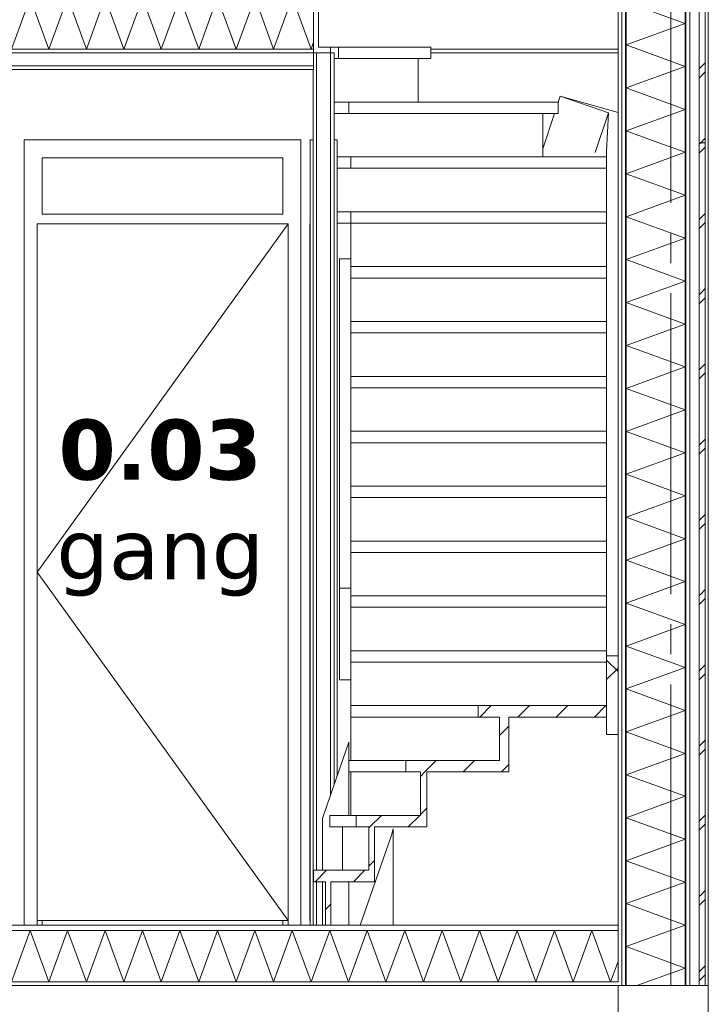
# Model space of a CAD drawing. Header units: millimetres. Extents: x -25778 to 297771, y -21930 to 17454.
# Tile 77 of 109: x 246276 to 248565, y -18992 to -15720. Entities that reach past the tile are written whole.
import ezdxf

# ---------------------------------------------------------------- set-up
doc = ezdxf.new("R2010")
doc.units = ezdxf.units.MM
doc.header["$MEASUREMENT"] = 0
doc.linetypes.add('B0204', pattern=[1300, 1000, -100, 100, -100])
for name, color, linetype in [('A Stramien', 7, 'Continuous'), ('New_13 Vloeren op grondslag', 7, 'Continuous'), ('New_13 Vloeren op grondslag Doorsnede-arcering', 7, 'Continuous'), ('New_13 Vloeren op grondslag Laagscheidingslijnen', 7, 'Continuous'), ('New_16 Fundering', 7, 'Continuous'), ('New_16 Fundering Laagscheidingslijnen', 7, 'Continuous'), ('New_21 Buitenwanden', 7, 'Continuous'), ('New_21 Buitenwanden Doorsnede-arcering', 7, 'Continuous'), ('New_21 Buitenwanden Laagscheidingslijnen', 7, 'Continuous'), ('New_22 C Binnenwanden', 7, 'Continuous'), ('New_22 C Binnenwanden Deuren', 7, 'Continuous'), ('New_23 Vloeren', 7, 'Continuous'), ('New_23 Vloeren Doorsnede-arcering', 7, 'Continuous'), ('New_23 Vloeren Laagscheidingslijnen', 7, 'Continuous'), ('New_24 Trappen', 7, 'Continuous'), ('New_24 Trappen Doorsnede-arcering', 7, 'Continuous'), ('New_24 Trappen Laagscheidingslijnen', 7, 'Continuous'), ('Tekst_dim Algemeen', 7, 'Continuous')]:
    doc.layers.add(name, color=color, linetype=linetype)
doc.styles.add('GENERATED_STYLE_2', font='verdana.ttf')
pattern_1 = [(0, (230440.066, -18728.747), (0, 50), [])]
pattern_2 = [(0, (230440.07, -18728.75), (0, 173.205), [0, -100]), (0, (230490.07, -18642.14), (0, 173.205), [0, -100])]
pattern_3 = [(45, (230440.07, -18728.75), (-63.6396, 63.6396), [])]
pattern_4 = [(270, (230440.066, -18728.747), (50, 0), [])]
pattern_5 = [(270, (230440.07, -18728.75), (173.205, 0), [0, -100]), (270, (230526.67, -18778.75), (173.205, 0), [0, -100])]

# ---------------------------------------------------------------- blocks, each defined once
blk = doc.blocks.new('*X1369', base_point=(230440.1, -18728.7))
at = {"layer": 'New_23 Vloeren Doorsnede-arcering', "color": 7, "linetype": 'Continuous', "lineweight": 0}
for p, q in [((244132.6, -15817.7), (244194.9, -15646.7)), ((244257.1, -15817.7), (244194.9, -15646.7)), ((244257.1, -15817.7), (244319.3, -15646.7)), ((244381.6, -15817.7), (244319.3, -15646.7)), ((244381.6, -15817.7), (244443.8, -15646.7)), ((244506.1, -15817.7), (244443.8, -15646.7)), ((244506.1, -15817.7), (244568.3, -15646.7)), ((244630.5, -15817.7), (244568.3, -15646.7)), ((244630.5, -15817.7), (244692.8, -15646.7)), ((244755, -15817.7), (244692.8, -15646.7)), ((244755, -15817.7), (244817.3, -15646.7)), ((244879.5, -15817.7), (244817.3, -15646.7)), ((244879.5, -15817.7), (244941.7, -15646.7)), ((245004, -15817.7), (244941.7, -15646.7)), ((245004, -15817.7), (245066.2, -15646.7)), ((245128.4, -15817.7), (245066.2, -15646.7)), ((245128.4, -15817.7), (245190.7, -15646.7)), ((245252.9, -15817.7), (245190.7, -15646.7)), ((245252.9, -15817.7), (245315.2, -15646.7)), ((245377.4, -15817.7), (245315.2, -15646.7)), ((245377.4, -15817.7), (245439.6, -15646.7)), ((245501.9, -15817.7), (245439.6, -15646.7)), ((245501.9, -15817.7), (245564.1, -15646.7)), ((245626.4, -15817.7), (245564.1, -15646.7)), ((245626.4, -15817.7), (245688.6, -15646.7)), ((245750.8, -15817.7), (245688.6, -15646.7)), ((245750.8, -15817.7), (245813.1, -15646.7)), ((245875.3, -15817.7), (245813.1, -15646.7)), ((245875.3, -15817.7), (245937.6, -15646.7)), ((245999.8, -15817.7), (245937.6, -15646.7)), ((245999.8, -15817.7), (246062, -15646.7)), ((246124.3, -15817.7), (246062, -15646.7)), ((246124.3, -15817.7), (246186.5, -15646.7)), ((246248.7, -15817.7), (246186.5, -15646.7)), ((246248.7, -15817.7), (246311, -15646.7)), ((246373.2, -15817.7), (246311, -15646.7)), ((246373.2, -15817.7), (246435.5, -15646.7)), ((246497.7, -15817.7), (246435.5, -15646.7)), ((246497.7, -15817.7), (246559.9, -15646.7)), ((246622.2, -15817.7), (246559.9, -15646.7)), ((246622.2, -15817.7), (246684.4, -15646.7)), ((246746.7, -15817.7), (246684.4, -15646.7)), ((246746.7, -15817.7), (246808.9, -15646.7)), ((246871.1, -15817.7), (246808.9, -15646.7)), ((246871.1, -15817.7), (246933.4, -15646.7)), ((246995.6, -15817.7), (246933.4, -15646.7)), ((246995.6, -15817.7), (247057.9, -15646.7)), ((247120.1, -15817.7), (247057.9, -15646.7)), ((247120.1, -15817.7), (247182.3, -15646.7)), ((247244.6, -15817.7), (247182.3, -15646.7)), ((244132.6, -15817.7), (244115.1, -15769.5)), ((247244.6, -15817.7), (247252.9, -15794.7))]:
    blk.add_line(p, q, dxfattribs=at)
blk = doc.blocks.new('Section Element_1313_5', base_point=(230440.1, -18728.7))
at = {"layer": 'New_23 Vloeren Doorsnede-arcering', "linetype": 'Continuous', "lineweight": 0, "true_color": 0x000000}
h = blk.add_hatch(dxfattribs=at)
h.set_pattern_fill('325_Houtachtig_plaatmate_E4', color=18, style=0, pattern_type=2)
h.set_pattern_definition(pattern_1)
h.paths.add_polyline_path([(244115.1, -15646.7), (247252.9, -15646.7), (247252.9, -15628.7), (244115.1, -15628.7)])
h = blk.add_hatch(dxfattribs=at)
h.set_pattern_fill('720_Gips_0005', color=18, style=0, pattern_type=2)
h.set_pattern_definition(pattern_2)
h.paths.add_polyline_path([(244115.1, -15829.7), (246181.1, -15829.7), (246181.1, -15817.7), (244115.1, -15817.7)])
h = blk.add_hatch(dxfattribs=at)
h.set_pattern_fill('720_Gips_0005', color=18, style=0, pattern_type=2)
h.set_pattern_definition(pattern_2)
h.paths.add_polyline_path([(246251.1, -15829.7), (247252.9, -15829.7), (247252.9, -15817.7), (246251.1, -15817.7)])
h = blk.add_hatch(dxfattribs=at)
h.set_pattern_fill('720_Gips_0005', color=18, style=0, pattern_type=2)
h.set_pattern_definition(pattern_2)
h.paths.add_polyline_path([(246181.1, -15873.7), (244115.1, -15873.7), (244115.1, -15885.7), (246181.1, -15885.7)])
h = blk.add_hatch(dxfattribs=at)
h.set_pattern_fill('720_Gips_0005', color=18, style=0, pattern_type=2)
h.set_pattern_definition(pattern_2)
h.paths.add_polyline_path([(247252.9, -15873.7), (246251.1, -15873.7), (246251.1, -15885.7), (247252.9, -15885.7)])
at = {"layer": 'New_23 Vloeren', "color": 9, "linetype": 'Continuous', "lineweight": 0}
for p, q in [((247252.9, -15628.7), (244115.1, -15628.7)), ((246181.1, -15885.7), (244115.1, -15885.7)), ((247252.9, -15885.7), (246251.1, -15885.7))]:
    blk.add_line(p, q, dxfattribs=at)
at = {"layer": 'New_23 Vloeren', "color": 149, "linetype": 'Continuous', "lineweight": 0, "true_color": 0x3c4244}
for p, q in [((248265.1, -15646.7), (247269.1, -15646.7)), ((248265.1, -15817.7), (247643.1, -15817.7))]:
    blk.add_line(p, q, dxfattribs=at)
at = {"layer": 'New_23 Vloeren', "color": 9, "linetype": 'Continuous', "lineweight": 0, "flags": 128}
blk.add_lwpolyline([(247252.9, -15628.7), (247252.9, -15646.7), (247252.9, -15817.7), (247252.9, -15829.7), (247252.9, -15873.7), (247252.9, -15885.7)], dxfattribs=at)
at = {"layer": 'New_23 Vloeren Laagscheidingslijnen', "color": 9, "linetype": 'Continuous', "lineweight": 0}
for p, q in [((247252.9, -15646.7), (244115.1, -15646.7)), ((246181.1, -15829.7), (244115.1, -15829.7)), ((247252.9, -15829.7), (246251.1, -15829.7)), ((246181.1, -15873.7), (244115.1, -15873.7)), ((247252.9, -15873.7), (246251.1, -15873.7))]:
    blk.add_line(p, q, dxfattribs=at)
at = {"layer": 'New_23 Vloeren Laagscheidingslijnen', "color": 9, "linetype": 'Continuous', "lineweight": 0, "flags": 128}
for points in [[(246193.1, -15817.7), (246181.1, -15817.7), (244115.1, -15817.7)], [(247252.9, -15817.7), (246251.1, -15817.7), (246239.1, -15817.7)]]:
    blk.add_lwpolyline(points, dxfattribs=at)
at = {"layer": 'New_23 Vloeren', "lineweight": 0}
blk.add_blockref('*X1369', (230440.1, -18728.7), dxfattribs=at)
blk = doc.blocks.new('*X1375', base_point=(230440.1, -18728.7))
at = {"layer": 'New_13 Vloeren op grondslag Doorsnede-arcering', "color": 7, "linetype": 'Continuous', "lineweight": 0}
for p, q in [((244132.6, -18917.7), (244194.9, -18746.7)), ((244257.1, -18917.7), (244194.9, -18746.7)), ((244257.1, -18917.7), (244319.3, -18746.7)), ((244381.6, -18917.7), (244319.3, -18746.7)), ((244381.6, -18917.7), (244443.8, -18746.7)), ((244506.1, -18917.7), (244443.8, -18746.7)), ((244506.1, -18917.7), (244568.3, -18746.7)), ((244630.5, -18917.7), (244568.3, -18746.7)), ((244630.5, -18917.7), (244692.8, -18746.7)), ((244755, -18917.7), (244692.8, -18746.7)), ((244755, -18917.7), (244817.3, -18746.7)), ((244879.5, -18917.7), (244817.3, -18746.7)), ((244879.5, -18917.7), (244941.7, -18746.7)), ((245004, -18917.7), (244941.7, -18746.7)), ((245004, -18917.7), (245066.2, -18746.7)), ((245128.4, -18917.7), (245066.2, -18746.7)), ((245128.4, -18917.7), (245190.7, -18746.7)), ((245252.9, -18917.7), (245190.7, -18746.7)), ((245252.9, -18917.7), (245315.2, -18746.7)), ((245377.4, -18917.7), (245315.2, -18746.7)), ((245377.4, -18917.7), (245439.6, -18746.7)), ((245501.9, -18917.7), (245439.6, -18746.7)), ((245501.9, -18917.7), (245564.1, -18746.7)), ((245626.4, -18917.7), (245564.1, -18746.7)), ((245626.4, -18917.7), (245688.6, -18746.7)), ((245750.8, -18917.7), (245688.6, -18746.7)), ((245750.8, -18917.7), (245813.1, -18746.7)), ((245875.3, -18917.7), (245813.1, -18746.7)), ((245875.3, -18917.7), (245937.6, -18746.7)), ((245999.8, -18917.7), (245937.6, -18746.7)), ((245999.8, -18917.7), (246062, -18746.7)), ((246124.3, -18917.7), (246062, -18746.7)), ((246124.3, -18917.7), (246186.5, -18746.7)), ((246248.7, -18917.7), (246186.5, -18746.7)), ((246248.7, -18917.7), (246311, -18746.7)), ((246373.2, -18917.7), (246311, -18746.7)), ((246373.2, -18917.7), (246435.5, -18746.7)), ((246497.7, -18917.7), (246435.5, -18746.7)), ((246497.7, -18917.7), (246559.9, -18746.7)), ((246622.2, -18917.7), (246559.9, -18746.7)), ((246622.2, -18917.7), (246684.4, -18746.7)), ((246746.7, -18917.7), (246684.4, -18746.7)), ((246746.7, -18917.7), (246808.9, -18746.7)), ((246871.1, -18917.7), (246808.9, -18746.7)), ((246871.1, -18917.7), (246933.4, -18746.7)), ((246995.6, -18917.7), (246933.4, -18746.7)), ((246995.6, -18917.7), (247057.9, -18746.7)), ((247120.1, -18917.7), (247057.9, -18746.7)), ((247120.1, -18917.7), (247182.3, -18746.7)), ((247244.6, -18917.7), (247182.3, -18746.7)), ((247244.6, -18917.7), (247306.8, -18746.7)), ((247369, -18917.7), (247306.8, -18746.7)), ((247369, -18917.7), (247431.3, -18746.7)), ((247493.5, -18917.7), (247431.3, -18746.7)), ((247493.5, -18917.7), (247555.8, -18746.7)), ((247618, -18917.7), (247555.8, -18746.7)), ((247618, -18917.7), (247680.2, -18746.7)), ((247742.5, -18917.7), (247680.2, -18746.7)), ((247742.5, -18917.7), (247804.7, -18746.7)), ((247867, -18917.7), (247804.7, -18746.7)), ((247867, -18917.7), (247929.2, -18746.7)), ((247991.4, -18917.7), (247929.2, -18746.7)), ((247991.4, -18917.7), (248053.7, -18746.7)), ((248115.9, -18917.7), (248053.7, -18746.7)), ((248115.9, -18917.7), (248178.2, -18746.7)), ((248240.4, -18917.7), (248178.2, -18746.7)), ((244132.6, -18917.7), (244115.1, -18869.5)), ((248240.4, -18917.7), (248265.1, -18850))]:
    blk.add_line(p, q, dxfattribs=at)
blk = doc.blocks.new('Section Element_1316_5', base_point=(230440.1, -18728.7))
at = {"layer": 'New_13 Vloeren op grondslag Doorsnede-arcering', "linetype": 'Continuous', "lineweight": 0, "true_color": 0x000000}
h = blk.add_hatch(dxfattribs=at)
h.set_pattern_fill('325_Houtachtig_plaatmate_E4', color=18, style=0, pattern_type=2)
h.set_pattern_definition(pattern_1)
h.paths.add_polyline_path([(244115.1, -18728.7), (244115.1, -18746.7), (248265.1, -18746.7), (248265.1, -18728.7)])
h = blk.add_hatch(dxfattribs=at)
h.set_pattern_fill('720_Gips_0005', color=18, style=0, pattern_type=2)
h.set_pattern_definition(pattern_2)
h.paths.add_polyline_path([(244115.1, -18929.7), (248265.1, -18929.7), (248265.1, -18917.7), (244115.1, -18917.7)])
at = {"layer": 'New_13 Vloeren op grondslag', "color": 9, "linetype": 'Continuous', "lineweight": 0}
for p, q in [((246181.1, -18728.7), (244115.1, -18728.7)), ((247292.9, -18728.7), (246251.1, -18728.7)), ((248265.1, -18728.7), (247310.9, -18728.7)), ((248265.1, -18929.7), (244115.1, -18929.7))]:
    blk.add_line(p, q, dxfattribs=at)
at = {"layer": 'New_13 Vloeren op grondslag Laagscheidingslijnen', "color": 9, "linetype": 'Continuous', "lineweight": 0}
for p, q in [((248265.1, -18746.7), (244115.1, -18746.7)), ((247310.9, -18728.7), (247292.9, -18728.7)), ((248265.1, -18917.7), (244115.1, -18917.7))]:
    blk.add_line(p, q, dxfattribs=at)
at = {"layer": 'New_13 Vloeren op grondslag Laagscheidingslijnen', "color": 9, "linetype": 'Continuous', "lineweight": 0, "flags": 128}
blk.add_lwpolyline([(246251.1, -18728.7), (246239.1, -18728.7), (246193.1, -18728.7), (246181.1, -18728.7)], dxfattribs=at)
at = {"layer": 'New_13 Vloeren op grondslag', "lineweight": 0}
blk.add_blockref('*X1375', (230440.1, -18728.7), dxfattribs=at)
blk = doc.blocks.new('Section Element_1641_5', base_point=(230440.1, -18728.7))
at = {"layer": 'New_24 Trappen Doorsnede-arcering', "linetype": 'Continuous', "lineweight": 0, "true_color": 0x000000}
h = blk.add_hatch(dxfattribs=at)
h.set_pattern_fill('310_Naaldhout__01__0005', color=18, style=0, pattern_type=2)
h.set_pattern_definition(pattern_3)
h.paths.add_polyline_path([(247292.9, -18584.4), (247292.9, -18728.7), (247310.9, -18728.7), (247310.9, -18584.4)])
at = {"layer": 'New_24 Trappen', "color": 2, "linetype": 'Continuous', "lineweight": 0}
for p, q in [((247292.9, -18584.4), (247292.9, -18728.7)), ((247310.9, -18584.4), (247310.9, -18728.7))]:
    blk.add_line(p, q, dxfattribs=at)
blk = doc.blocks.new('Section Element_1642_5', base_point=(230440.1, -18728.7))
at = {"layer": 'New_24 Trappen Doorsnede-arcering', "linetype": 'Continuous', "lineweight": 0, "true_color": 0x000000}
h = blk.add_hatch(dxfattribs=at)
h.set_pattern_fill('310_Naaldhout__01__0005', color=18, style=0, pattern_type=2)
h.set_pattern_definition(pattern_3)
h.paths.add_polyline_path([(247252.9, -18584.4), (247455.3, -18584.4), (247455.3, -18546.4), (247252.9, -18546.4)])
at = {"layer": 'New_24 Trappen', "color": 2, "linetype": 'Continuous', "lineweight": 0}
for p, q in [((247252.9, -18546.4), (247252.9, -18584.4)), ((247436.5, -18546.4), (247252.9, -18546.4)), ((247455.3, -18546.4), (247455.3, -18584.4)), ((247292.9, -18584.4), (247252.9, -18584.4)), ((247455.3, -18584.4), (247310.9, -18584.4))]:
    blk.add_line(p, q, dxfattribs=at)
blk = doc.blocks.new('Section Element_1643_5', base_point=(230440.1, -18728.7))
at = {"layer": 'New_24 Trappen Doorsnede-arcering', "linetype": 'Continuous', "lineweight": 0, "true_color": 0x000000}
h = blk.add_hatch(dxfattribs=at)
h.set_pattern_fill('310_Naaldhout__01__0005', color=18, style=0, pattern_type=2)
h.set_pattern_definition(pattern_3)
h.paths.add_polyline_path([(247436.5, -18402), (247436.5, -18546.4), (247455.3, -18546.4), (247455.3, -18402)])
at = {"layer": 'New_24 Trappen', "color": 149, "linetype": 'Continuous', "lineweight": 0, "true_color": 0x3c4244}
blk.add_line((247348.8, -18546.4), (247348.8, -18402), dxfattribs=at)
at = {"layer": 'New_24 Trappen', "color": 2, "linetype": 'Continuous', "lineweight": 0}
for p, q in [((247436.5, -18402), (247436.5, -18546.4)), ((247455.3, -18402), (247455.3, -18546.4))]:
    blk.add_line(p, q, dxfattribs=at)
blk = doc.blocks.new('Section Element_1644_5', base_point=(230440.1, -18728.7))
at = {"layer": 'New_24 Trappen Doorsnede-arcering', "linetype": 'Continuous', "lineweight": 0, "true_color": 0x000000}
h = blk.add_hatch(dxfattribs=at)
h.set_pattern_fill('310_Naaldhout__01__0005', color=18, style=0, pattern_type=2)
h.set_pattern_definition(pattern_3)
h.paths.add_polyline_path([(247394.7, -18402), (247629.7, -18402), (247629.7, -18364), (247394.7, -18364)])
at = {"layer": 'New_24 Trappen', "color": 149, "linetype": 'Continuous', "lineweight": 0, "true_color": 0x3c4244}
for p, q in [((247306.9, -18364), (247394.7, -18364)), ((247306.9, -18402), (247306.9, -18364)), ((247306.9, -18402), (247394.7, -18402))]:
    blk.add_line(p, q, dxfattribs=at)
at = {"layer": 'New_24 Trappen', "color": 2, "linetype": 'Continuous', "lineweight": 0}
for p, q in [((247394.7, -18364), (247394.7, -18402)), ((247608.1, -18364), (247394.7, -18364)), ((247629.7, -18364), (247629.7, -18402)), ((247436.5, -18402), (247394.7, -18402)), ((247629.7, -18402), (247455.3, -18402))]:
    blk.add_line(p, q, dxfattribs=at)
blk = doc.blocks.new('Section Element_1645_5', base_point=(230440.1, -18728.7))
at = {"layer": 'New_24 Trappen Doorsnede-arcering', "linetype": 'Continuous', "lineweight": 0, "true_color": 0x000000}
h = blk.add_hatch(dxfattribs=at)
h.set_pattern_fill('310_Naaldhout__01__0005', color=18, style=0, pattern_type=2)
h.set_pattern_definition(pattern_3)
h.paths.add_polyline_path([(247608.1, -18219.7), (247608.1, -18364), (247629.7, -18364), (247629.7, -18219.7)])
at = {"layer": 'New_24 Trappen', "color": 149, "linetype": 'Continuous', "lineweight": 0, "true_color": 0x3c4244}
blk.add_line((247377.1, -18364), (247377.1, -18219.7), dxfattribs=at)
at = {"layer": 'New_24 Trappen', "color": 2, "linetype": 'Continuous', "lineweight": 0}
for p, q in [((247608.1, -18219.7), (247608.1, -18364)), ((247629.7, -18219.7), (247629.7, -18364))]:
    blk.add_line(p, q, dxfattribs=at)
blk = doc.blocks.new('Section Element_1646_5', base_point=(230440.1, -18728.7))
at = {"layer": 'New_24 Trappen Doorsnede-arcering', "linetype": 'Continuous', "lineweight": 0, "true_color": 0x000000}
h = blk.add_hatch(dxfattribs=at)
h.set_pattern_fill('310_Naaldhout__01__0005', color=18, style=0, pattern_type=2)
h.set_pattern_definition(pattern_3)
h.paths.add_polyline_path([(247560.1, -18219.7), (247902.3, -18219.7), (247902.3, -18181.7), (247560.1, -18181.7)])
at = {"layer": 'New_24 Trappen', "color": 149, "linetype": 'Continuous', "lineweight": 0, "true_color": 0x3c4244}
for p, q in [((247370, -18181.7), (247560.1, -18181.7)), ((247370, -18219.7), (247370, -18181.7)), ((247370, -18219.7), (247560.1, -18219.7))]:
    blk.add_line(p, q, dxfattribs=at)
at = {"layer": 'New_24 Trappen', "color": 2, "linetype": 'Continuous', "lineweight": 0}
for p, q in [((247560.1, -18181.7), (247560.1, -18219.7)), ((247870.7, -18181.7), (247560.1, -18181.7)), ((247902.3, -18181.7), (247902.3, -18219.7)), ((247608.1, -18219.7), (247560.1, -18219.7)), ((247902.3, -18219.7), (247629.7, -18219.7))]:
    blk.add_line(p, q, dxfattribs=at)
blk = doc.blocks.new('Section Element_1647_5', base_point=(230440.1, -18728.7))
at = {"layer": 'New_24 Trappen Doorsnede-arcering', "linetype": 'Continuous', "lineweight": 0, "true_color": 0x000000}
h = blk.add_hatch(dxfattribs=at)
h.set_pattern_fill('310_Naaldhout__01__0005', color=18, style=0, pattern_type=2)
h.set_pattern_definition(pattern_3)
h.paths.add_polyline_path([(247870.7, -18037.3), (247870.7, -18181.7), (247902.3, -18181.7), (247902.3, -18037.3)])
at = {"layer": 'New_24 Trappen', "color": 149, "linetype": 'Continuous', "lineweight": 0, "true_color": 0x3c4244}
blk.add_line((247377.1, -18181.7), (247377.1, -18037.3), dxfattribs=at)
at = {"layer": 'New_24 Trappen', "color": 2, "linetype": 'Continuous', "lineweight": 0}
for p, q in [((247870.7, -18037.3), (247870.7, -18181.7)), ((247902.3, -18037.3), (247902.3, -18181.7))]:
    blk.add_line(p, q, dxfattribs=at)
blk = doc.blocks.new('Section Element_1648_5', base_point=(230440.1, -18728.7))
at = {"layer": 'New_24 Trappen Doorsnede-arcering', "linetype": 'Continuous', "lineweight": 0, "true_color": 0x000000}
h = blk.add_hatch(dxfattribs=at)
h.set_pattern_fill('310_Naaldhout__01__0005', color=18, style=0, pattern_type=2)
h.set_pattern_definition(pattern_3)
h.paths.add_polyline_path([(247800.6, -18037.3), (248227.1, -18037.3), (248227.1, -17999.3), (247800.6, -17999.3)])
at = {"layer": 'New_24 Trappen', "color": 149, "linetype": 'Continuous', "lineweight": 0, "true_color": 0x3c4244}
for p, q in [((247377.1, -17999.3), (247800.6, -17999.3)), ((247377.1, -18037.3), (247377.1, -17999.3)), ((247377.1, -18037.3), (247800.6, -18037.3))]:
    blk.add_line(p, q, dxfattribs=at)
at = {"layer": 'New_24 Trappen', "color": 2, "linetype": 'Continuous', "lineweight": 0}
for p, q in [((247800.6, -17999.3), (247800.6, -18037.3)), ((248227.1, -17999.3), (247800.6, -17999.3)), ((247870.7, -18037.3), (247800.6, -18037.3)), ((248227.1, -18037.3), (247902.3, -18037.3))]:
    blk.add_line(p, q, dxfattribs=at)
blk = doc.blocks.new('Section Element_1649_5', base_point=(230440.1, -18728.7))
at = {"layer": 'New_24 Trappen', "color": 149, "linetype": 'Continuous', "lineweight": 0, "true_color": 0x3c4244}
blk.add_line((247377.1, -17999.3), (247377.1, -17855), dxfattribs=at)
blk = doc.blocks.new('Section Element_1650_5', base_point=(230440.1, -18728.7))
at = {"layer": 'New_24 Trappen', "color": 149, "linetype": 'Continuous', "lineweight": 0, "true_color": 0x3c4244}
for p, q in [((247377.1, -17817), (248227.1, -17817)), ((247377.1, -17855), (247377.1, -17817)), ((247377.1, -17855), (248227.1, -17855))]:
    blk.add_line(p, q, dxfattribs=at)
blk = doc.blocks.new('Section Element_1652_5', base_point=(230440.1, -18728.7))
at = {"layer": 'New_24 Trappen', "color": 149, "linetype": 'Continuous', "lineweight": 0, "true_color": 0x3c4244}
for p, q in [((247377.1, -17634.6), (248227.1, -17634.6)), ((247377.1, -17672.6), (247377.1, -17634.6)), ((247377.1, -17672.6), (248227.1, -17672.6))]:
    blk.add_line(p, q, dxfattribs=at)
blk = doc.blocks.new('Section Element_1654_5', base_point=(230440.1, -18728.7))
at = {"layer": 'New_24 Trappen', "color": 149, "linetype": 'Continuous', "lineweight": 0, "true_color": 0x3c4244}
for p, q in [((247377.1, -17452.3), (248227.1, -17452.3)), ((247377.1, -17490.3), (248227.1, -17490.3))]:
    blk.add_line(p, q, dxfattribs=at)
blk = doc.blocks.new('Section Element_1656_5', base_point=(230440.1, -18728.7))
at = {"layer": 'New_24 Trappen', "color": 149, "linetype": 'Continuous', "lineweight": 0, "true_color": 0x3c4244}
for p, q in [((247377.1, -17269.9), (248227.1, -17269.9)), ((247377.1, -17307.9), (248227.1, -17307.9))]:
    blk.add_line(p, q, dxfattribs=at)
blk = doc.blocks.new('Section Element_1658_5', base_point=(230440.1, -18728.7))
at = {"layer": 'New_24 Trappen', "color": 149, "linetype": 'Continuous', "lineweight": 0, "true_color": 0x3c4244}
for p, q in [((247377.1, -17087.6), (248227.1, -17087.6)), ((247377.1, -17125.6), (248227.1, -17125.6))]:
    blk.add_line(p, q, dxfattribs=at)
blk = doc.blocks.new('Section Element_1660_5', base_point=(230440.1, -18728.7))
at = {"layer": 'New_24 Trappen', "color": 149, "linetype": 'Continuous', "lineweight": 0, "true_color": 0x3c4244}
for p, q in [((247377.1, -16905.2), (248227.1, -16905.2)), ((247377.1, -16943.2), (248227.1, -16943.2))]:
    blk.add_line(p, q, dxfattribs=at)
blk = doc.blocks.new('Section Element_1662_5', base_point=(230440.1, -18728.7))
at = {"layer": 'New_24 Trappen', "color": 149, "linetype": 'Continuous', "lineweight": 0, "true_color": 0x3c4244}
for p, q in [((247377.1, -16722.9), (248227.1, -16722.9)), ((247377.1, -16760.9), (248227.1, -16760.9))]:
    blk.add_line(p, q, dxfattribs=at)
blk = doc.blocks.new('Section Element_1664_5', base_point=(230440.1, -18728.7))
at = {"layer": 'New_24 Trappen', "color": 149, "linetype": 'Continuous', "lineweight": 0, "true_color": 0x3c4244}
for p, q in [((247377.1, -16540.5), (248227.1, -16540.5)), ((247377.1, -16578.5), (248227.1, -16578.5))]:
    blk.add_line(p, q, dxfattribs=at)
blk = doc.blocks.new('Section Element_1665_5', base_point=(230440.1, -18728.7))
at = {"layer": 'New_24 Trappen', "color": 149, "linetype": 'Continuous', "lineweight": 0, "true_color": 0x3c4244}
blk.add_line((247377.1, -16514.5), (247377.1, -16396.2), dxfattribs=at)
blk = doc.blocks.new('Section Element_1666_5', base_point=(230440.1, -18728.7))
at = {"layer": 'New_24 Trappen', "color": 149, "linetype": 'Continuous', "lineweight": 0, "true_color": 0x3c4244}
for p, q in [((247331.1, -16358.2), (247377.1, -16358.2)), ((247377.1, -16358.2), (248227.1, -16358.2)), ((247377.1, -16396.2), (247377.1, -16358.2)), ((247331.1, -16396.2), (247377.1, -16396.2)), ((247377.1, -16396.2), (248227.1, -16396.2))]:
    blk.add_line(p, q, dxfattribs=at)
blk = doc.blocks.new('Section Element_1668_5', base_point=(230440.1, -18728.7))
at = {"layer": 'New_24 Trappen', "color": 149, "linetype": 'Continuous', "lineweight": 0, "true_color": 0x3c4244}
for p, q in [((247331.1, -16175.8), (247377.1, -16175.8)), ((247377.1, -16175.8), (248227.1, -16175.8)), ((247377.1, -16213.8), (247377.1, -16175.8)), ((247331.1, -16213.8), (247377.1, -16213.8)), ((247377.1, -16213.8), (248227.1, -16213.8))]:
    blk.add_line(p, q, dxfattribs=at)
blk = doc.blocks.new('Section Element_1669_5', base_point=(230440.1, -18728.7))
at = {"layer": 'New_24 Trappen', "color": 149, "linetype": 'Continuous', "lineweight": 0, "true_color": 0x3c4244}
blk.add_line((248014.6, -16175.8), (248014.6, -16031.5), dxfattribs=at)
blk = doc.blocks.new('Section Element_1670_5', base_point=(230440.1, -18728.7))
at = {"layer": 'New_24 Trappen', "color": 149, "linetype": 'Continuous', "lineweight": 0, "true_color": 0x3c4244}
for p, q in [((247321.1, -15993.5), (247370, -15993.5)), ((247370, -15993.5), (248066.3, -15993.5)), ((247370, -16031.5), (247370, -15993.5)), ((248066.3, -16031.5), (248066.3, -15993.5)), ((247321.1, -16031.5), (247370, -16031.5)), ((247370, -16031.5), (248066.3, -16031.5))]:
    blk.add_line(p, q, dxfattribs=at)
blk = doc.blocks.new('Section Element_1671_5', base_point=(230440.1, -18728.7))
at = {"layer": 'New_24 Trappen', "color": 149, "linetype": 'Continuous', "lineweight": 0, "true_color": 0x3c4244}
blk.add_line((247600.6, -15993.5), (247600.6, -15849.1), dxfattribs=at)
blk = doc.blocks.new('Section Element_1672_5', base_point=(230440.1, -18728.7))
at = {"layer": 'New_24 Trappen', "color": 149, "linetype": 'Continuous', "lineweight": 0, "true_color": 0x3c4244}
for p, q in [((247269.1, -15811.1), (247309.1, -15811.1)), ((247309.1, -15811.1), (247335.9, -15811.1)), ((247309.1, -15829.7), (247309.1, -15811.1)), ((247335.9, -15811.1), (247643.1, -15811.1)), ((247335.9, -15849.1), (247335.9, -15811.1)), ((247643.1, -15849.1), (247643.1, -15811.1)), ((247321.1, -15849.1), (247335.9, -15849.1)), ((247335.9, -15849.1), (247643.1, -15849.1))]:
    blk.add_line(p, q, dxfattribs=at)
blk = doc.blocks.new('Section Element_1673_5', base_point=(230440.1, -18728.7))
at = {"layer": 'New_24 Trappen', "color": 149, "linetype": 'Continuous', "lineweight": 0, "true_color": 0x3c4244}
blk.add_line((247269.1, -15811.1), (247269.1, -15628.7), dxfattribs=at)
blk = doc.blocks.new('Section Element_1674_5', base_point=(230440.1, -18728.7))
at = {"layer": 'New_24 Trappen', "color": 149, "linetype": 'Continuous', "lineweight": 0, "true_color": 0x3c4244}
for p, q in [((247339.1, -16514.5), (247377.1, -16514.5)), ((247339.1, -16707.5), (247339.1, -16514.5)), ((247377.1, -16707.5), (247377.1, -16514.5)), ((247339.1, -16889.8), (247339.1, -16707.5)), ((247377.1, -16889.8), (247377.1, -16707.5)), ((247339.1, -17072.2), (247339.1, -16889.8)), ((247377.1, -17072.2), (247377.1, -16889.8)), ((247339.1, -17254.5), (247339.1, -17072.2)), ((247377.1, -17254.5), (247377.1, -17072.2)), ((247339.1, -17436.9), (247339.1, -17254.5)), ((247377.1, -17436.9), (247377.1, -17254.5)), ((247339.1, -17608.7), (247339.1, -17436.9)), ((247377.1, -17608.7), (247377.1, -17436.9)), ((247339.1, -17913.9), (247339.1, -17608.7)), ((247339.1, -17608.7), (247377.1, -17608.7)), ((247377.1, -17608.7), (247377.1, -17634.6)), ((247377.1, -17672.6), (247377.1, -17817)), ((247377.1, -17913.9), (247339.1, -17913.9)), ((247287.9, -18357.9), (247370, -18120.5)), ((247370, -18120.5), (247370, -18181.7)), ((247370, -18219.7), (247370, -18364)), ((247282.9, -18374.6), (247287.9, -18357.9)), ((247282.9, -18546.4), (247282.9, -18374.6)), ((247517.9, -18408.7), (247511.7, -18429.7)), ((247517.9, -18728.7), (247517.9, -18408.7)), ((247511.7, -18429.7), (247408.3, -18728.7)), ((247282.9, -18728.7), (247282.9, -18584.4)), ((247370, -18584.4), (247370, -18728.7))]:
    blk.add_line(p, q, dxfattribs=at)
blk = doc.blocks.new('Section Element_1675_5', base_point=(230440.1, -18728.7))
at = {"layer": 'New_24 Trappen Doorsnede-arcering', "linetype": 'Continuous', "lineweight": 0, "true_color": 0x000000}
h = blk.add_hatch(dxfattribs=at)
h.set_pattern_fill('305_Loofhout__01__0005', color=18, style=0, pattern_type=2)
h.set_pattern_definition([(45, (230440.07, -18728.75), (-141.4214, 141.4214), []), (135, (230440.07, -18728.75), (141.4214, 141.4214), [])])
h.paths.add_polyline_path([(248265.1, -17833.9), (248227.1, -17833.9), (248227.1, -18095), (248265.1, -18095)])
at = {"layer": 'New_24 Trappen', "color": 149, "linetype": 'Continuous', "lineweight": 0, "true_color": 0x3c4244}
for p, q in [((248066.3, -15993.5), (248072.6, -15974.5)), ((248265.1, -16027.8), (248072.6, -15974.5)), ((248233.1, -16028.9), (248072.6, -15974.5)), ((248014.6, -16148.6), (248053.6, -16031.5)), ((248189.1, -16161.1), (248233.1, -16028.9)), ((248227.1, -16157.4), (248233.1, -16028.9)), ((248227.1, -16340.8), (248227.1, -16157.4)), ((248227.1, -16524.2), (248227.1, -16340.8)), ((248227.1, -16707.5), (248227.1, -16524.2)), ((248227.1, -16889.8), (248227.1, -16707.5)), ((248227.1, -17072.2), (248227.1, -16889.8)), ((248227.1, -17254.5), (248227.1, -17072.2)), ((248227.1, -17436.9), (248227.1, -17254.5)), ((248227.1, -17618.1), (248227.1, -17436.9)), ((248227.1, -17799.3), (248227.1, -17618.1)), ((248227.1, -17833.9), (248227.1, -17799.3))]:
    blk.add_line(p, q, dxfattribs=at)
at = {"layer": 'New_24 Trappen', "color": 2, "linetype": 'Continuous', "lineweight": 0}
for p, q in [((248227.1, -17833.9), (248227.1, -17999.3)), ((248265.1, -17833.9), (248227.1, -17833.9)), ((248227.1, -18037.3), (248227.1, -18095)), ((248265.1, -18095), (248227.1, -18095))]:
    blk.add_line(p, q, dxfattribs=at)
at = {"layer": 'New_24 Trappen Laagscheidingslijnen', "color": 2, "linetype": 'Continuous', "lineweight": 0}
blk.add_line((248227.1, -17999.3), (248227.1, -18037.3), dxfattribs=at)
blk = doc.blocks.new('Section Element_1676_5', base_point=(230440.1, -18728.7))
at = {"layer": 'New_22 C Binnenwanden', "color": 149, "linetype": 'Continuous', "lineweight": 0, "true_color": 0x3c4244}
blk.add_line((248265.1, -15829.7), (247643.1, -15829.7), dxfattribs=at)
blk = doc.blocks.new('Section Element_1678_5', base_point=(230440.1, -18728.7))
at = {"layer": 'New_22 C Binnenwanden', "color": 149, "linetype": 'Continuous', "lineweight": 0, "true_color": 0x3c4244}
for p, q in [((247252.9, -15829.7), (247263.1, -15829.7)), ((247263.1, -15829.7), (247309.1, -15829.7)), ((247263.1, -18546.4), (247263.1, -15829.7)), ((247309.1, -15829.7), (247321.1, -15829.7)), ((247309.1, -18296.7), (247309.1, -15829.7)), ((247321.1, -15829.7), (247321.1, -18262)), ((247251.1, -18728.7), (247251.1, -15885.7)), ((247263.1, -18728.7), (247263.1, -18584.4))]:
    blk.add_line(p, q, dxfattribs=at)
blk = doc.blocks.new('Section Element_1775_5', base_point=(230440.1, -18728.7))
at = {"layer": 'New_21 Buitenwanden', "color": 149, "linetype": 'Continuous', "lineweight": 0, "true_color": 0x3c4244}
blk.add_line((248565.1, -18929.7), (248565.1, -15628.7), dxfattribs=at)
blk = doc.blocks.new('*X1904', base_point=(230440.1, -18728.7))
at = {"layer": 'New_21 Buitenwanden Doorsnede-arcering', "color": 7, "linetype": 'Continuous', "lineweight": 0}
for p, q in [((248488.1, -16160.6), (248400.6, -16128.7)), ((248488.1, -16160.6), (248292.1, -16231.9)), ((248488.1, -16303.2), (248292.1, -16231.9)), ((248488.1, -16303.2), (248292.1, -16374.6)), ((248488.1, -16445.9), (248292.1, -16374.6)), ((248488.1, -16445.9), (248292.1, -16517.3)), ((248488.1, -16588.6), (248292.1, -16517.3)), ((248488.1, -16588.6), (248292.1, -16659.9)), ((248488.1, -16731.3), (248292.1, -16659.9)), ((248488.1, -16731.3), (248292.1, -16802.6)), ((248488.1, -16874), (248292.1, -16802.6)), ((248488.1, -16874), (248292.1, -16945.3)), ((248488.1, -17016.6), (248292.1, -16945.3)), ((248488.1, -17016.6), (248292.1, -17088)), ((248488.1, -17159.3), (248292.1, -17088)), ((248488.1, -17159.3), (248292.1, -17230.6)), ((248488.1, -17302), (248292.1, -17230.6)), ((248488.1, -17302), (248292.1, -17373.3)), ((248488.1, -17444.7), (248292.1, -17373.3)), ((248488.1, -17444.7), (248292.1, -17516)), ((248488.1, -17587.3), (248292.1, -17516)), ((248488.1, -17587.3), (248292.1, -17658.7)), ((248488.1, -17730), (248292.1, -17658.7)), ((248488.1, -17730), (248292.1, -17801.4)), ((248488.1, -17872.7), (248292.1, -17801.4)), ((248488.1, -17872.7), (248292.1, -17944)), ((248488.1, -18015.4), (248292.1, -17944)), ((248488.1, -18015.4), (248292.1, -18086.7)), ((248488.1, -18158), (248292.1, -18086.7)), ((248488.1, -18158), (248292.1, -18229.4)), ((248488.1, -18300.7), (248292.1, -18229.4)), ((248488.1, -18300.7), (248292.1, -18372.1)), ((248488.1, -18443.4), (248292.1, -18372.1)), ((248488.1, -18443.4), (248292.1, -18514.7)), ((248488.1, -18586.1), (248292.1, -18514.7)), ((248488.1, -18586.1), (248292.1, -18657.4)), ((248488.1, -18728.7), (248292.1, -18657.4)), ((248488.1, -18728.7), (248292.1, -18800.1)), ((248488.1, -18871.4), (248292.1, -18800.1)), ((248488.1, -18871.4), (248327.8, -18929.7))]:
    blk.add_line(p, q, dxfattribs=at)
blk = doc.blocks.new('*X1905', base_point=(230440.1, -18728.7))
at = {"layer": 'New_21 Buitenwanden Doorsnede-arcering', "color": 7, "linetype": 'Continuous', "lineweight": 0}
for p, q in [((248535.1, -16133.7), (248540.1, -16128.7)), ((248535.1, -16163.7), (248555.1, -16143.7)), ((248535.1, -16383.7), (248555.1, -16363.7)), ((248535.1, -16413.7), (248555.1, -16393.7)), ((248540.1, -16628.7), (248555.1, -16613.7)), ((248535.1, -16633.7), (248540.1, -16628.7)), ((248535.1, -16663.7), (248555.1, -16643.7)), ((248535.1, -16883.7), (248555.1, -16863.7)), ((248535.1, -16913.7), (248555.1, -16893.7)), ((248535.1, -17133.7), (248540.1, -17128.7)), ((248535.1, -17163.7), (248555.1, -17143.7)), ((248540.1, -17128.7), (248555.1, -17113.7)), ((248535.1, -17383.7), (248555.1, -17363.7)), ((248535.1, -17413.7), (248555.1, -17393.7)), ((248535.1, -17633.7), (248540.1, -17628.7)), ((248540.1, -17628.7), (248555.1, -17613.7)), ((248535.1, -17663.7), (248555.1, -17643.7)), ((248535.1, -17883.7), (248555.1, -17863.7)), ((248535.1, -17913.7), (248555.1, -17893.7)), ((248540.1, -18128.7), (248555.1, -18113.7)), ((248535.1, -18133.7), (248540.1, -18128.7)), ((248535.1, -18163.7), (248555.1, -18143.7)), ((248535.1, -18383.7), (248555.1, -18363.7)), ((248535.1, -18413.7), (248555.1, -18393.7)), ((248540.1, -18628.7), (248555.1, -18613.7)), ((248535.1, -18633.7), (248540.1, -18628.7)), ((248535.1, -18663.7), (248555.1, -18643.7)), ((248535.1, -18883.7), (248555.1, -18863.7)), ((248535.1, -18913.7), (248555.1, -18893.7))]:
    blk.add_line(p, q, dxfattribs=at)
blk = doc.blocks.new('Section Element_1776_5', base_point=(230440.1, -18728.7))
at = {"layer": 'New_21 Buitenwanden Doorsnede-arcering', "linetype": 'Continuous', "lineweight": 0, "true_color": 0x000000}
h = blk.add_hatch(dxfattribs=at)
h.set_pattern_fill('720_Gips_0005', color=18, style=0, pattern_type=2)
h.set_pattern_definition(pattern_5)
h.paths.add_polyline_path([(248265.1, -18929.7), (248277.1, -18929.7), (248277.1, -16128.7), (248265.1, -16128.7)])
h = blk.add_hatch(dxfattribs=at)
h.set_pattern_fill('325_Houtachtig_plaatmate_E4', color=18, style=0, pattern_type=2)
h.set_pattern_definition(pattern_4)
h.paths.add_polyline_path([(248292.1, -16128.7), (248277.1, -16128.7), (248277.1, -18929.7), (248292.1, -18929.7)])
h = blk.add_hatch(dxfattribs=at)
h.set_pattern_fill('325_Houtachtig_plaatmate_E4', color=18, style=0, pattern_type=2)
h.set_pattern_definition(pattern_4)
h.paths.add_polyline_path([(248503.1, -16128.7), (248488.1, -16128.7), (248488.1, -18929.7), (248503.1, -18929.7)])
at = {"layer": 'New_21 Buitenwanden', "color": 9, "linetype": 'Continuous', "lineweight": 0}
for p, q in [((248265.1, -16128.7), (248265.1, -17833.9)), ((248555.1, -16128.7), (248555.1, -18929.7)), ((248265.1, -18095), (248265.1, -18728.7))]:
    blk.add_line(p, q, dxfattribs=at)
at = {"layer": 'New_21 Buitenwanden Laagscheidingslijnen', "color": 9, "linetype": 'Continuous', "lineweight": 0}
for p, q in [((248277.1, -16128.7), (248277.1, -18929.7)), ((248292.1, -16128.7), (248292.1, -18929.7)), ((248488.1, -16128.7), (248488.1, -18929.7)), ((248503.1, -16128.7), (248503.1, -18929.7)), ((248535.1, -16128.7), (248535.1, -18929.7)), ((248555.1, -16128.7), (248535.1, -16128.7)), ((248265.1, -17833.9), (248265.1, -18095))]:
    blk.add_line(p, q, dxfattribs=at)
at = {"layer": 'New_21 Buitenwanden Laagscheidingslijnen', "color": 9, "linetype": 'Continuous', "lineweight": 0, "flags": 128}
blk.add_lwpolyline([(248265.1, -18728.7), (248265.1, -18746.7), (248265.1, -18917.7)], dxfattribs=at)
at = {"layer": 'New_21 Buitenwanden', "lineweight": 0}
for name in ['*X1904', '*X1905']:
    blk.add_blockref(name, (230440.1, -18728.7), dxfattribs=at)
blk = doc.blocks.new('*X1910', base_point=(230440.1, -18728.7))
at = {"layer": 'New_21 Buitenwanden Doorsnede-arcering', "color": 7, "linetype": 'Continuous', "lineweight": 0}
for p, q in [((248381.2, -15628.7), (248292.1, -15661.2)), ((248488.1, -15732.5), (248292.1, -15661.2)), ((248488.1, -15732.5), (248292.1, -15803.9)), ((248488.1, -15875.2), (248292.1, -15803.9)), ((248488.1, -15875.2), (248292.1, -15946.6)), ((248488.1, -16017.9), (248292.1, -15946.6)), ((248488.1, -16017.9), (248292.1, -16089.2)), ((248400.6, -16128.7), (248292.1, -16089.2))]:
    blk.add_line(p, q, dxfattribs=at)
blk = doc.blocks.new('*X1911', base_point=(230440.1, -18728.7))
at = {"layer": 'New_21 Buitenwanden Doorsnede-arcering', "color": 7, "linetype": 'Continuous', "lineweight": 0}
for p, q in [((248535.1, -15633.7), (248540.1, -15628.7)), ((248535.1, -15663.7), (248555.1, -15643.7)), ((248535.1, -15883.7), (248555.1, -15863.7)), ((248535.1, -15913.7), (248555.1, -15893.7)), ((248540.1, -16128.7), (248555.1, -16113.7))]:
    blk.add_line(p, q, dxfattribs=at)
blk = doc.blocks.new('Section Element_1778_5', base_point=(230440.1, -18728.7))
at = {"layer": 'New_21 Buitenwanden Doorsnede-arcering', "linetype": 'Continuous', "lineweight": 0, "true_color": 0x000000}
h = blk.add_hatch(dxfattribs=at)
h.set_pattern_fill('720_Gips_0005', color=18, style=0, pattern_type=2)
h.set_pattern_definition(pattern_5)
h.paths.add_polyline_path([(248277.1, -15628.7), (248265.1, -15628.7), (248265.1, -16128.7), (248277.1, -16128.7)])
h = blk.add_hatch(dxfattribs=at)
h.set_pattern_fill('325_Houtachtig_plaatmate_E4', color=18, style=0, pattern_type=2)
h.set_pattern_definition(pattern_4)
h.paths.add_polyline_path([(248292.1, -15628.7), (248277.1, -15628.7), (248277.1, -16128.7), (248292.1, -16128.7)])
h = blk.add_hatch(dxfattribs=at)
h.set_pattern_fill('325_Houtachtig_plaatmate_E4', color=18, style=0, pattern_type=2)
h.set_pattern_definition(pattern_4)
h.paths.add_polyline_path([(248503.1, -15628.7), (248488.1, -15628.7), (248488.1, -16128.7), (248503.1, -16128.7)])
at = {"layer": 'New_21 Buitenwanden', "color": 9, "linetype": 'Continuous', "lineweight": 0}
for p, q in [((248265.1, -15628.7), (248265.1, -16128.7)), ((248555.1, -15628.7), (248555.1, -16128.7))]:
    blk.add_line(p, q, dxfattribs=at)
at = {"layer": 'New_21 Buitenwanden Laagscheidingslijnen', "color": 9, "linetype": 'Continuous', "lineweight": 0}
for p, q in [((248277.1, -15628.7), (248277.1, -16128.7)), ((248292.1, -15628.7), (248292.1, -16128.7)), ((248488.1, -15628.7), (248488.1, -16128.7)), ((248503.1, -15628.7), (248503.1, -16128.7)), ((248535.1, -15628.7), (248535.1, -16128.7))]:
    blk.add_line(p, q, dxfattribs=at)
at = {"layer": 'New_21 Buitenwanden', "lineweight": 0}
for name in ['*X1910', '*X1911']:
    blk.add_blockref(name, (230440.1, -18728.7), dxfattribs=at)
blk = doc.blocks.new('Section Element_1832_5', base_point=(230440.1, -18728.7))
at = {"layer": 'New_22 C Binnenwanden Deuren', "color": 7, "linetype": 'Continuous', "lineweight": 0}
for p, q in [((246291.1, -16118.7), (246291.1, -16178.7)), ((247211.1, -16118.7), (246291.1, -16118.7)), ((247211.1, -16178.7), (247211.1, -16118.7)), ((246291.1, -16178.7), (246291.1, -18728.7)), ((246351.1, -16365.7), (246351.1, -16178.7)), ((246351.1, -16178.7), (247151.1, -16178.7)), ((247151.1, -16178.7), (247151.1, -16365.7)), ((247211.1, -18728.7), (247211.1, -16178.7)), ((247151.1, -16365.7), (246351.1, -16365.7)), ((247168.1, -16398.7), (246334.1, -17556.2)), ((246334.1, -18713.7), (246334.1, -16398.7)), ((246334.1, -16398.7), (247168.1, -16398.7)), ((247168.1, -16398.7), (247168.1, -18713.7)), ((247168.1, -18713.7), (246334.1, -17556.2)), ((246334.1, -18713.7), (246334.1, -18728.7)), ((247168.1, -18713.7), (246334.1, -18713.7)), ((246351.1, -18728.7), (246351.1, -18713.7)), ((247151.1, -18713.7), (247151.1, -18728.7)), ((247168.1, -18728.7), (247168.1, -18713.7))]:
    blk.add_line(p, q, dxfattribs=at)
blk = doc.blocks.new('Section Element_1838_5', base_point=(230440.1, -18728.7))
at = {"layer": 'New_22 C Binnenwanden Deuren', "color": 7, "linetype": 'Continuous', "lineweight": 0}
for p, q in [((247241.1, -16118.7), (247241.1, -16178.7)), ((247241.1, -16118.7), (247251.1, -16118.7)), ((247321.1, -16118.7), (247331.1, -16118.7)), ((247331.1, -16118.7), (247331.1, -16178.7)), ((247241.1, -16178.7), (247241.1, -18728.7)), ((247331.1, -16178.7), (247331.1, -18233.1)), ((247241, -16398.7), (247241, -17556.2)), ((247241, -18713.7), (247241, -17556.2))]:
    blk.add_line(p, q, dxfattribs=at)
blk = doc.blocks.new('Section Element_1841_5', base_point=(230440.1, -18728.7))
at = {"layer": 'New_16 Fundering', "color": 2, "linetype": 'Continuous', "lineweight": 0}
for p, q in [((248265.1, -18929.7), (248265.1, -19429.7)), ((248565.1, -18929.7), (248555.1, -18929.7)), ((248565.1, -18929.7), (248565.1, -19429.7)), ((248565.1, -19429.7), (248265.1, -19429.7))]:
    blk.add_line(p, q, dxfattribs=at)
at = {"layer": 'New_16 Fundering Laagscheidingslijnen', "color": 2, "linetype": 'Continuous', "lineweight": 0, "flags": 128}
blk.add_lwpolyline([(248555.1, -18929.7), (248535.1, -18929.7), (248503.1, -18929.7), (248488.1, -18929.7), (248292.1, -18929.7), (248277.1, -18929.7), (248265.1, -18929.7)], dxfattribs=at)
blk = doc.blocks.new('Standard grid marker[34]_5', base_point=(248440.1, -7828.7))
at = {"layer": 'A Stramien', "color": 9, "linetype": 'B0204', "lineweight": 0}
blk.add_line((248440.1, -8828.7), (248440.1, -20929.7), dxfattribs=at)

msp = doc.modelspace()

# ---------------------------------------------------------------- block references
at = {"layer": 'A Stramien', "color": 1, "linetype": 'Continuous', "lineweight": 0}
msp.add_blockref('Standard grid marker[34]_5', (248440.1, -7828.7), dxfattribs=at)
at = {"layer": 'New_13 Vloeren op grondslag', "lineweight": 0}
msp.add_blockref('Section Element_1316_5', (230440.1, -18728.7), dxfattribs=at)
at = {"layer": 'New_16 Fundering', "lineweight": 0}
msp.add_blockref('Section Element_1841_5', (230440.1, -18728.7), dxfattribs=at)
at = {"layer": 'New_21 Buitenwanden', "lineweight": 0}
for name in ['Section Element_1778_5', 'Section Element_1775_5', 'Section Element_1776_5']:
    msp.add_blockref(name, (230440.1, -18728.7), dxfattribs=at)
at = {"layer": 'New_22 C Binnenwanden', "lineweight": 0}
for name in ['Section Element_1678_5', 'Section Element_1676_5']:
    msp.add_blockref(name, (230440.1, -18728.7), dxfattribs=at)
at = {"layer": 'New_22 C Binnenwanden Deuren', "lineweight": 0}
for name in ['Section Element_1832_5', 'Section Element_1838_5']:
    msp.add_blockref(name, (230440.1, -18728.7), dxfattribs=at)
at = {"layer": 'New_23 Vloeren', "lineweight": 0}
msp.add_blockref('Section Element_1313_5', (230440.1, -18728.7), dxfattribs=at)
at = {"layer": 'New_24 Trappen', "lineweight": 0}
for name in ['Section Element_1673_5', 'Section Element_1672_5', 'Section Element_1671_5', 'Section Element_1670_5', 'Section Element_1675_5', 'Section Element_1669_5', 'Section Element_1668_5', 'Section Element_1666_5', 'Section Element_1665_5', 'Section Element_1674_5', 'Section Element_1664_5', 'Section Element_1662_5', 'Section Element_1660_5', 'Section Element_1658_5', 'Section Element_1656_5', 'Section Element_1654_5', 'Section Element_1652_5', 'Section Element_1650_5', 'Section Element_1649_5', 'Section Element_1648_5', 'Section Element_1647_5', 'Section Element_1646_5', 'Section Element_1645_5', 'Section Element_1644_5', 'Section Element_1643_5', 'Section Element_1642_5', 'Section Element_1641_5']:
    msp.add_blockref(name, (230440.1, -18728.7), dxfattribs=at)

# ---------------------------------------------------------------- texts
at = {"layer": 'Tekst_dim Algemeen', "color": 9, "linetype": 'Continuous', "lineweight": 0, "insert": (246743.3, -17342.4), "char_height": 200, "attachment_point": 5, "line_spacing_factor": 0.991974, "style": 'GENERATED_STYLE_2'}
msp.add_mtext('\\A1;{\\pqc;\\fVerdana|b1|i0|c0|p0;\\W1.000000;0.03\\P\\pqc;\\fVerdana|b0|i0|c0|p0;\\W1.000000;gang}', dxfattribs=at)

doc.saveas('drawing.dxf')
